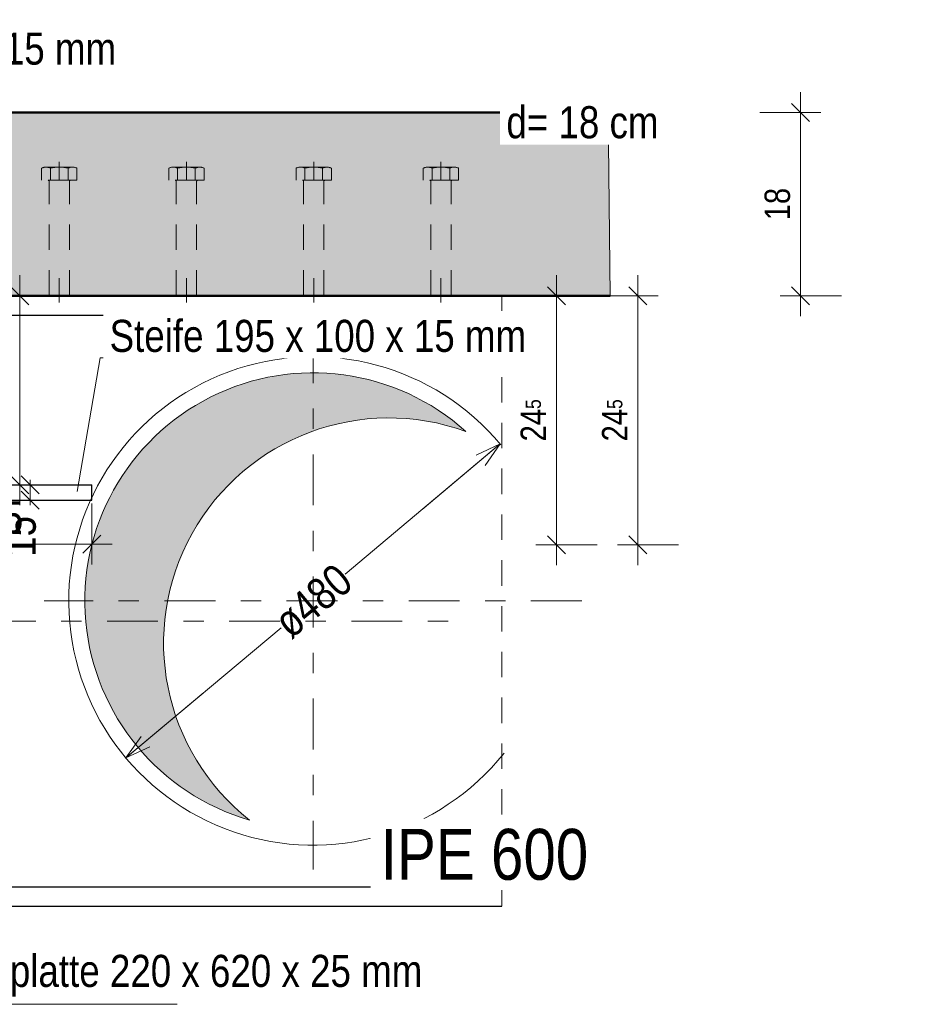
# Model space of a CAD drawing. Header units: millimetres. Extents: x -50 to 89, y -23 to 66.
# Tile 12 of 60: x -31.26 to -26.89, y 58.55 to 63.39. Entities that reach past the tile are written whole.
import ezdxf

# ---------------------------------------------------------------- set-up
doc = ezdxf.new("R2010")
doc.units = ezdxf.units.MM
doc.linetypes.add('DASHDOT', pattern=[1, 0.5, -0.25, 0, -0.25])
doc.linetypes.add('HIDDEN', pattern=[0.375, 0.25, -0.125])
doc.layers.add('Texte', color=7, linetype='Continuous', lineweight=20)
doc.styles.add('Arial Narrow', font='ARIALN.TTF')
doc.dimstyles.new('Arch_Strakon_dimstyle', dxfattribs={"dimtxt": 15.75, "dimasz": 1, "dimexe": 1.25, "dimexo": 0.0625, "dimgap": 1, "dimtad": 0, "dimdec": 3, "dimzin": 12, "dimdsep": 46, "dimtxsty": 'Arial Narrow', "dimblk": 'Arrowhead_Tick', "dimsah": 1, "dimcen": 0, "dimse1": 1, "dimse2": 1, "dimclrd": 6, "dimclrt": 2, "dimazin": 0, "dimtfac": 1, "dimtdec": 4, "dimtmove": 0, "dimatfit": 3, "dimldrblk": 'NONE', "dimfxl": 1, "dimtvp": 1, "dimtolj": 1, "dimtzin": 0, "dimlwd": 13, "dimarcsym": 2})
doc.dimstyles.new('Radial_Strakon_dimstyle', dxfattribs={"dimtxt": 15.75, "dimasz": 1, "dimexe": 1.25, "dimexo": 0.0625, "dimgap": 1, "dimtad": 0, "dimdec": 3, "dimzin": 12, "dimdsep": 46, "dimtxsty": 'Arial Narrow', "dimblk": 'Arrowhead_Radial_Reverse', "dimsah": 1, "dimcen": 0, "dimse1": 1, "dimse2": 1, "dimclrd": 6, "dimclrt": 2, "dimazin": 0, "dimtfac": 1, "dimtdec": 4, "dimtmove": 0, "dimatfit": 3, "dimldrblk": 'NONE', "dimfxl": 1, "dimtvp": 1, "dimtolj": 1, "dimtzin": 0, "dimlwd": 13, "dimarcsym": 2})

# ---------------------------------------------------------------- blocks, each defined once
blk = doc.blocks.new('Arrowhead_Tick')
at = {"color": 0, "linetype": 'Continuous', "lineweight": -2, "ltscale": 0.5}
for p, q in [((0, 20), (0, -10)), ((-1, 0), (0, 0)), ((10, 0), (0, 0))]:
    blk.add_line(p, q, dxfattribs=at)
at = {"color": 2, "linetype": 'Continuous', "lineweight": 35, "ltscale": 0.5}
blk.add_line((4.42, 4.42), (-4.42, -4.42), dxfattribs=at)
blk = doc.blocks.new('*D33')
at = {"layer": 'Defpoints', "color": 0}
for p in [(-31.8772, 61.0251), (-30.9022, 61.0251), (-30.9022, 60.8094)]:
    blk.add_point(p, dxfattribs=at)
at = {"layer": 'Texte', "color": 6, "linetype": 'Continuous', "lineweight": 13}
blk.add_line((-31.8672, 60.8094), (-30.9122, 60.8094), dxfattribs=at)
at = {"layer": 'Texte', "color": 6, "lineweight": 13, "xscale": 0.01, "yscale": 0.01, "zscale": 0.01}
blk.add_blockref('Arrowhead_Tick', (-30.9022, 60.8094), dxfattribs=at)
at = {"layer": 'Texte', "color": 6, "lineweight": 13, "xscale": 0.01, "yscale": 0.01, "zscale": 0.01, "rotation": 180}
blk.add_blockref('Arrowhead_Tick', (-31.8772, 60.8094), dxfattribs=at)
at = {"layer": 'Texte', "color": 2, "lineweight": 25, "insert": (-31.3897, 60.9398), "char_height": 0.1575, "attachment_point": 5, "style": 'Arial Narrow'}
blk.add_mtext('\\A1;195', dxfattribs=at)
blk = doc.blocks.new('_None')
blk = doc.blocks.new('*D40')
at = {"layer": 'Defpoints', "color": 0}
for p in [(-31.2053, 61.1001), (-30.9022, 61.1001), (-30.9022, 61.0251)]:
    blk.add_point(p, dxfattribs=at)
at = {"layer": 'Texte', "color": 6, "linetype": 'Continuous', "lineweight": 13}
for p, q in [((-31.2053, 61.1101), (-31.2053, 61.1201)), ((-31.2053, 61.0251), (-31.2053, 61.1001)), ((-31.2053, 61.0151), (-31.2053, 61.0051))]:
    blk.add_line(p, q, dxfattribs=at)
at = {"layer": 'Texte', "color": 6, "lineweight": 13, "xscale": 0.01, "yscale": 0.01, "zscale": 0.01}
for p, rotation in [((-31.2053, 61.0251), 90), ((-31.2053, 61.1001), 270)]:
    blk.add_blockref('Arrowhead_Tick', p, dxfattribs=dict(at, rotation=rotation))
at = {"layer": 'Texte', "color": 2, "lineweight": 25, "insert": (-31.2553, 60.8471), "char_height": 0.1575, "attachment_point": 5, "rotation": 90, "style": 'Arial Narrow'}
blk.add_mtext('\\A1;15', dxfattribs=at)
blk = doc.blocks.new('*D41')
at = {"layer": 'Defpoints', "color": 0}
for p in [(-31.2553, 62.0301), (-28.8876, 62.0301), (-30.9022, 61.1001)]:
    blk.add_point(p, dxfattribs=at)
at = {"layer": 'Texte', "color": 6, "linetype": 'Continuous', "lineweight": 13}
blk.add_line((-31.2553, 61.1101), (-31.2553, 62.0201), dxfattribs=at)
at = {"layer": 'Texte', "color": 6, "lineweight": 13, "xscale": 0.01, "yscale": 0.01, "zscale": 0.01}
for p, rotation in [((-31.2553, 62.0301), 89.99999999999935), ((-31.2553, 61.1001), 269.9999999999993)]:
    blk.add_blockref('Arrowhead_Tick', p, dxfattribs=dict(at, rotation=rotation))
at = {"layer": 'Texte', "color": 2, "lineweight": 25, "insert": (-31.3857, 61.5651), "char_height": 0.1575, "attachment_point": 5, "rotation": 90, "style": 'Arial Narrow'}
blk.add_mtext('\\A1;185', dxfattribs=at)
blk = doc.blocks.new('Arrowhead_Radial_Reverse')
at = {"color": 0, "linetype": 'Continuous', "lineweight": -2, "ltscale": 0.5}
for p, q in [((0, 0), (-50, 0)), ((0, 0), (-12.5, 3.35)), ((-12.5, -3.35), (0, 0))]:
    blk.add_line(p, q, dxfattribs=at)
blk = doc.blocks.new('*D64')
at = {"layer": 'Defpoints', "color": 0}
for p in [(-28.9039, 61.295), (-30.7271, 59.7652)]:
    blk.add_point(p, dxfattribs=at)
at = {"layer": 'Texte', "color": 6, "linetype": 'Continuous', "lineweight": 13}
for p, q in [((-29.6583, 60.662), (-28.9039, 61.295)), ((-29.9727, 60.3982), (-30.7271, 59.7652))]:
    blk.add_line(p, q, dxfattribs=at)
at = {"layer": 'Texte', "color": 6, "lineweight": 13, "xscale": 0.01, "yscale": 0.01, "zscale": 0.01}
for p, rotation in [((-28.8963, 61.3015), 40.00000000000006), ((-30.7348, 59.7588), 220.0000000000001)]:
    blk.add_blockref('Arrowhead_Radial_Reverse', p, dxfattribs=dict(at, rotation=rotation))
at = {"layer": 'Texte', "color": 2, "lineweight": 25, "insert": (-29.8155, 60.5301), "char_height": 0.1575, "attachment_point": 5, "rotation": 40, "style": 'Arial Narrow'}
blk.add_mtext('\\A1;ø480', dxfattribs=at)
blk = doc.blocks.new('*D69')
at = {"layer": 'Defpoints', "color": 0}
for p in [(-28.3658, 62.9301), (-27.4204, 62.9301), (-18.8074, 62.0301)]:
    blk.add_point(p, dxfattribs=at)
at = {"layer": 'Texte', "color": 6, "linetype": 'Continuous', "lineweight": 13}
blk.add_line((-27.4204, 62.0401), (-27.4204, 62.9201), dxfattribs=at)
at = {"layer": 'Texte', "color": 6, "lineweight": 13, "xscale": 0.01, "yscale": 0.01, "zscale": 0.01}
for p, rotation in [((-27.4204, 62.9301), 90.00000000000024), ((-27.4204, 62.0301), 270.0000000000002)]:
    blk.add_blockref('Arrowhead_Tick', p, dxfattribs=dict(at, rotation=rotation))
at = {"layer": 'Texte', "color": 3, "lineweight": 35, "insert": (-27.5343, 62.4801), "char_height": 0.125, "attachment_point": 5, "rotation": 90, "style": 'Arial Narrow'}
blk.add_mtext('\\A1;18', dxfattribs=at)
blk = doc.blocks.new('*D73')
at = {"layer": 'Defpoints', "color": 0}
for p in [(-28.3558, 62.0301), (-28.2204, 62.0301), (-32.1022, 60.8051)]:
    blk.add_point(p, dxfattribs=at)
at = {"layer": 'Texte', "color": 6, "linetype": 'Continuous', "lineweight": 13}
blk.add_line((-28.2204, 60.8151), (-28.2204, 62.0201), dxfattribs=at)
at = {"layer": 'Texte', "color": 6, "lineweight": 13, "xscale": 0.01, "yscale": 0.01, "zscale": 0.01}
for p, rotation in [((-28.2204, 62.0301), 90), ((-28.2204, 60.8051), 270)]:
    blk.add_blockref('Arrowhead_Tick', p, dxfattribs=dict(at, rotation=rotation))
at = {"layer": 'Texte', "color": 3, "lineweight": 35, "insert": (-28.3332, 61.4176), "char_height": 0.125, "attachment_point": 5, "rotation": 90, "style": 'Arial Narrow'}
blk.add_mtext('\\A1;24{\\A1;\\H.6x;\\S5;}', dxfattribs=at)
blk = doc.blocks.new('*D74')
at = {"layer": 'Defpoints', "color": 0}
for p in [(-28.6204, 62.0301), (-28.3558, 62.0301), (-32.1022, 60.8051)]:
    blk.add_point(p, dxfattribs=at)
at = {"layer": 'Texte', "color": 6, "linetype": 'Continuous', "lineweight": 13}
blk.add_line((-28.6204, 60.8151), (-28.6204, 62.0201), dxfattribs=at)
at = {"layer": 'Texte', "color": 6, "lineweight": 13, "xscale": 0.01, "yscale": 0.01, "zscale": 0.01}
for p, rotation in [((-28.6204, 62.0301), 90), ((-28.6204, 60.8051), 270)]:
    blk.add_blockref('Arrowhead_Tick', p, dxfattribs=dict(at, rotation=rotation))
at = {"layer": 'Texte', "color": 3, "lineweight": 35, "insert": (-28.7332, 61.4176), "char_height": 0.125, "attachment_point": 5, "rotation": 90, "style": 'Arial Narrow'}
blk.add_mtext('\\A1;24{\\A1;\\H.6x;\\S5;}', dxfattribs=at)

msp = doc.modelspace()

# ---------------------------------------------------------------- hatches: boundary and pattern name
at = {"layer": 'Texte', "lineweight": 18, "true_color": 0xceffce}
msp.add_hatch(color=254, dxfattribs=at).paths.add_polyline_path([(-28.365773, 62.930107), (-28.35575, 62.030107), (-31.849007, 62.030107), (-31.877241, 62.056634), (-31.877241, 62.080107), (-32.002241, 62.080107), (-32.002241, 62.056634), (-32.030475, 62.030107), (-33.102241, 62.030107), (-33.102241, 61.680107), (-34.716365, 61.680107), (-34.716365, 62.930107)])
at = {"layer": 'Texte', "lineweight": 18, "true_color": 0xdfdfdf}
msp.add_hatch(color=254, dxfattribs=at).paths.add_polyline_path([(-29.080061, 61.376118), (-29.09538, 61.389195), (-29.11093, 61.401994), (-29.126708, 61.414511), (-29.142709, 61.426744), (-29.158926, 61.438686), (-29.175356, 61.450336), (-29.191992, 61.461688), (-29.20883, 61.47274), (-29.225863, 61.483487), (-29.243086, 61.493927), (-29.260495, 61.504056), (-29.278082, 61.51387), (-29.295844, 61.523366), (-29.313772, 61.532542), (-29.331863, 61.541395), (-29.35011, 61.549921), (-29.368507, 61.558117), (-29.387049, 61.565982), (-29.405728, 61.573513), (-29.42454, 61.580706), (-29.443479, 61.587561), (-29.462537, 61.594074), (-29.481709, 61.600244), (-29.500989, 61.606068), (-29.520371, 61.611545), (-29.539847, 61.616673), (-29.559413, 61.62145), (-29.579062, 61.625875), (-29.598786, 61.629946), (-29.618581, 61.633662), (-29.638439, 61.637022), (-29.658355, 61.640024), (-29.678321, 61.642669), (-29.698331, 61.644954), (-29.71838, 61.646879), (-29.738459, 61.648444), (-29.758564, 61.649647), (-29.778687, 61.65049), (-29.798822, 61.65097), (-29.818962, 61.651089), (-29.839101, 61.650846), (-29.859232, 61.650241), (-29.87935, 61.649275), (-29.899446, 61.647947), (-29.919516, 61.646259), (-29.939552, 61.64421), (-29.959548, 61.641802), (-29.979497, 61.639034), (-29.999394, 61.635909), (-30.019231, 61.632427), (-30.039003, 61.628589), (-30.058702, 61.624396), (-30.078323, 61.61985), (-30.097859, 61.614953), (-30.117303, 61.609705), (-30.136651, 61.604108), (-30.155895, 61.598165), (-30.175028, 61.591877), (-30.194046, 61.585247), (-30.212942, 61.578276), (-30.231709, 61.570966), (-30.250342, 61.563321), (-30.268835, 61.555342), (-30.287181, 61.547032), (-30.305375, 61.538393), (-30.323411, 61.52943), (-30.341283, 61.520143), (-30.358985, 61.510537), (-30.376511, 61.500615), (-30.393857, 61.490379), (-30.411016, 61.479834), (-30.427983, 61.468981), (-30.444752, 61.457826), (-30.461318, 61.446371), (-30.477675, 61.434621), (-30.493819, 61.422578), (-30.509743, 61.410248), (-30.525444, 61.397633), (-30.540915, 61.384738), (-30.556153, 61.371567), (-30.571151, 61.358125), (-30.585905, 61.344416), (-30.600411, 61.330443), (-30.614663, 61.316212), (-30.628657, 61.301728), (-30.642389, 61.286994), (-30.655853, 61.272016), (-30.669047, 61.256799), (-30.681965, 61.241347), (-30.694603, 61.225665), (-30.706958, 61.209759), (-30.719025, 61.193633), (-30.7308, 61.177294), (-30.742279, 61.160745), (-30.75346, 61.143993), (-30.764338, 61.127042), (-30.774909, 61.109899), (-30.785171, 61.092569), (-30.795119, 61.075057), (-30.804752, 61.057369), (-30.814065, 61.039511), (-30.823056, 61.021489), (-30.831722, 61.003308), (-30.840059, 60.984974), (-30.848066, 60.966494), (-30.855739, 60.947872), (-30.863077, 60.929116), (-30.870077, 60.910231), (-30.876736, 60.891223), (-30.883052, 60.872099), (-30.889024, 60.852864), (-30.89465, 60.833525), (-30.899927, 60.814088), (-30.904854, 60.79456), (-30.909429, 60.774946), (-30.913651, 60.755253), (-30.917519, 60.735487), (-30.921031, 60.715655), (-30.924186, 60.695763), (-30.926983, 60.675818), (-30.929422, 60.655826), (-30.931501, 60.635793), (-30.933219, 60.615726), (-30.934577, 60.595631), (-30.935574, 60.575515), (-30.936209, 60.555385), (-30.936482, 60.535246), (-30.936393, 60.515106), (-30.935943, 60.49497), (-30.935131, 60.474846), (-30.933957, 60.45474), (-30.932423, 60.434658), (-30.930528, 60.414607), (-30.928273, 60.394593), (-30.925658, 60.374623), (-30.922686, 60.354703), (-30.919356, 60.334839), (-30.915669, 60.315039), (-30.911628, 60.295308), (-30.907233, 60.275653), (-30.902485, 60.25608), (-30.897386, 60.236596), (-30.891939, 60.217206), (-30.886143, 60.197917), (-30.880002, 60.178736), (-30.873518, 60.159668), (-30.866692, 60.140719), (-30.859526, 60.121896), (-30.852024, 60.103205), (-30.844187, 60.084652), (-30.836018, 60.066243), (-30.827519, 60.047983), (-30.818694, 60.029879), (-30.809545, 60.011936), (-30.800075, 59.994161), (-30.790287, 59.976559), (-30.780185, 59.959135), (-30.769771, 59.941896), (-30.759049, 59.924847), (-30.748023, 59.907992), (-30.736696, 59.891339), (-30.725071, 59.874892), (-30.713152, 59.858657), (-30.700944, 59.842638), (-30.68845, 59.826841), (-30.675674, 59.811271), (-30.662621, 59.795933), (-30.649294, 59.780833), (-30.635698, 59.765974), (-30.621837, 59.751361), (-30.607716, 59.737001), (-30.593339, 59.722896), (-30.578711, 59.709051), (-30.563837, 59.695472), (-30.548721, 59.682162), (-30.533369, 59.669126), (-30.517784, 59.656368), (-30.501973, 59.643892), (-30.485941, 59.631702), (-30.469692, 59.619802), (-30.453232, 59.608196), (-30.436566, 59.596887), (-30.419699, 59.58588), (-30.402638, 59.575177), (-30.385387, 59.564783), (-30.367952, 59.5547), (-30.350338, 59.544932), (-30.332552, 59.535482), (-30.314599, 59.526354), (-30.296485, 59.517549), (-30.278216, 59.509071), (-30.259798, 59.500923), (-30.241235, 59.493107), (-30.222536, 59.485626), (-30.203705, 59.478481), (-30.184749, 59.471677), (-30.165674, 59.465214), (-30.146485, 59.459094), (-30.12719, 59.453321), (-30.142245, 59.465376), (-30.157088, 59.477692), (-30.171713, 59.490265), (-30.186118, 59.50309), (-30.200296, 59.516165), (-30.214245, 59.529485), (-30.227959, 59.543046), (-30.241435, 59.556844), (-30.254668, 59.570875), (-30.267655, 59.585135), (-30.280391, 59.599618), (-30.292873, 59.614322), (-30.305096, 59.629241), (-30.317058, 59.64437), (-30.328754, 59.659706), (-30.340181, 59.675243), (-30.351335, 59.690977), (-30.362214, 59.706904), (-30.372813, 59.723017), (-30.38313, 59.739313), (-30.393161, 59.755786), (-30.402903, 59.772431), (-30.412354, 59.789244), (-30.42151, 59.806219), (-30.430369, 59.823351), (-30.438928, 59.840634), (-30.447185, 59.858065), (-30.455136, 59.875636), (-30.46278, 59.893344), (-30.470114, 59.911182), (-30.477136, 59.929145), (-30.483844, 59.947228), (-30.490236, 59.965425), (-30.496309, 59.98373), (-30.502063, 60.002139), (-30.507495, 60.020645), (-30.512603, 60.039243), (-30.517386, 60.057928), (-30.521843, 60.076693), (-30.525972, 60.095532), (-30.529772, 60.114441), (-30.533242, 60.133413), (-30.536381, 60.152443), (-30.539188, 60.171525), (-30.541661, 60.190652), (-30.543801, 60.20982), (-30.545606, 60.229022), (-30.547076, 60.248253), (-30.548211, 60.267507), (-30.54901, 60.286777), (-30.549473, 60.306058), (-30.5496, 60.325345), (-30.549391, 60.34463), (-30.548846, 60.36391), (-30.547964, 60.383176), (-30.546747, 60.402425), (-30.545195, 60.421649), (-30.543307, 60.440844), (-30.541086, 60.460002), (-30.53853, 60.479119), (-30.535642, 60.498188), (-30.532422, 60.517205), (-30.528871, 60.536162), (-30.52499, 60.555054), (-30.520781, 60.573876), (-30.516244, 60.592622), (-30.511381, 60.611285), (-30.506193, 60.629861), (-30.500682, 60.648344), (-30.49485, 60.666728), (-30.488698, 60.685008), (-30.482229, 60.703177), (-30.475444, 60.721231), (-30.468345, 60.739164), (-30.460935, 60.756971), (-30.453216, 60.774646), (-30.445189, 60.792183), (-30.436858, 60.809578), (-30.428225, 60.826825), (-30.419293, 60.843919), (-30.410064, 60.860854), (-30.400542, 60.877626), (-30.390728, 60.89423), (-30.380627, 60.91066), (-30.370241, 60.926912), (-30.359573, 60.94298), (-30.348626, 60.958859), (-30.337405, 60.974545), (-30.325912, 60.990034), (-30.31415, 61.005319), (-30.302124, 61.020398), (-30.289837, 61.035264), (-30.277292, 61.049914), (-30.264494, 61.064343), (-30.251447, 61.078547), (-30.238154, 61.092521), (-30.224619, 61.106262), (-30.210847, 61.119764), (-30.196842, 61.133024), (-30.182607, 61.146038), (-30.168148, 61.158802), (-30.153469, 61.171312), (-30.138574, 61.183565), (-30.123467, 61.195556), (-30.108154, 61.207281), (-30.092639, 61.218738), (-30.076926, 61.229923), (-30.061021, 61.240832), (-30.044928, 61.251462), (-30.028653, 61.26181), (-30.012199, 61.271873), (-29.995572, 61.281648), (-29.978778, 61.291131), (-29.961821, 61.30032), (-29.944706, 61.309212), (-29.927439, 61.317804), (-29.910024, 61.326094), (-29.892468, 61.33408), (-29.874776, 61.341758), (-29.856952, 61.349126), (-29.839002, 61.356183), (-29.820932, 61.362926), (-29.802748, 61.369352), (-29.784454, 61.375461), (-29.766056, 61.38125), (-29.74756, 61.386718), (-29.728972, 61.391862), (-29.710297, 61.396681), (-29.691541, 61.401174), (-29.672709, 61.40534), (-29.653808, 61.409176), (-29.634842, 61.412683), (-29.615818, 61.415858), (-29.596742, 61.418702), (-29.577619, 61.421212), (-29.558456, 61.423389), (-29.539257, 61.425231), (-29.520029, 61.426738), (-29.500778, 61.42791), (-29.481509, 61.428747), (-29.462229, 61.429247), (-29.442943, 61.429411), (-29.423656, 61.429239), (-29.404376, 61.428731), (-29.385108, 61.427886), (-29.365857, 61.426706), (-29.34663, 61.425191), (-29.327432, 61.423341), (-29.308269, 61.421156), (-29.289147, 61.418638), (-29.270072, 61.415786), (-29.25105, 61.412603), (-29.232086, 61.409089), (-29.213186, 61.405244), (-29.194356, 61.401071), (-29.175602, 61.39657), (-29.156929, 61.391743), (-29.138343, 61.386591), (-29.119849, 61.381116), (-29.101454, 61.375319), (-29.083163, 61.369203), (-29.064981, 61.362768)])

# ---------------------------------------------------------------- linework, layer by layer
at = {"layer": 'Texte', "color": 4, "linetype": 'Continuous', "lineweight": 50}
for p, q in [((-34.716365, 62.930107), (-28.365773, 62.930107)), ((-28.35575, 62.030107), (-31.877241, 62.030107))]:
    msp.add_line(p, q, dxfattribs=at)
at = {"layer": 'Texte', "color": 9, "linetype": 'Continuous', "lineweight": 0}
msp.add_line((-28.365773, 62.930107), (-28.35575, 62.030107), dxfattribs=at)
at = {"layer": 'Texte', "color": 6, "linetype": 'HIDDEN', "lineweight": 13, "ltscale": 0.5}
for p, q in [((-31.148844, 62.596987), (-31.148844, 62.656184)), ((-31.127193, 62.661987), (-30.997289, 62.661987)), ((-31.105542, 62.656184), (-31.105542, 62.596987)), ((-31.062241, 62.686987), (-31.062241, 62.596987)), ((-31.01894, 62.596987), (-31.01894, 62.656146)), ((-30.975638, 62.596987), (-30.975638, 62.656146)), ((-30.523844, 62.596987), (-30.523844, 62.656184)), ((-30.502193, 62.661987), (-30.372289, 62.661987)), ((-30.480542, 62.656184), (-30.480542, 62.596987)), ((-30.437241, 62.686987), (-30.437241, 62.596987)), ((-30.39394, 62.596987), (-30.39394, 62.656146)), ((-30.350638, 62.596987), (-30.350638, 62.656146)), ((-29.898844, 62.596987), (-29.898844, 62.656184)), ((-29.877193, 62.661987), (-29.747289, 62.661987)), ((-29.855542, 62.656184), (-29.855542, 62.596987)), ((-29.812241, 62.686987), (-29.812241, 62.596987)), ((-29.76894, 62.596987), (-29.76894, 62.656146)), ((-29.725638, 62.596987), (-29.725638, 62.656146)), ((-29.273844, 62.596987), (-29.273844, 62.656184)), ((-29.252193, 62.661987), (-29.122289, 62.661987)), ((-29.230542, 62.656184), (-29.230542, 62.596987)), ((-29.187241, 62.686987), (-29.187241, 62.596987)), ((-29.14394, 62.596987), (-29.14394, 62.656146)), ((-29.100638, 62.596987), (-29.100638, 62.656146)), ((-30.975638, 62.596987), (-31.148844, 62.596987)), ((-31.007241, 62.596987), (-31.117241, 62.596987)), ((-31.112241, 62.030107), (-31.112241, 62.591987)), ((-31.012241, 62.030107), (-31.012241, 62.591987)), ((-30.350638, 62.596987), (-30.523844, 62.596987)), ((-30.382241, 62.596987), (-30.492241, 62.596987)), ((-30.487241, 62.030107), (-30.487241, 62.591987)), ((-30.387241, 62.030107), (-30.387241, 62.591987)), ((-29.725638, 62.596987), (-29.898844, 62.596987)), ((-29.757241, 62.596987), (-29.867241, 62.596987)), ((-29.862241, 62.030107), (-29.862241, 62.591987)), ((-29.762241, 62.030107), (-29.762241, 62.591987)), ((-29.100638, 62.596987), (-29.273844, 62.596987)), ((-29.132241, 62.596987), (-29.242241, 62.596987)), ((-29.237241, 62.030107), (-29.237241, 62.591987)), ((-29.137241, 62.030107), (-29.137241, 62.591987)), ((-31.112241, 62.030107), (-31.112241, 62.115654)), ((-31.062241, 62.030107), (-31.062241, 62.115654)), ((-31.062241, 62.115654), (-31.062241, 61.996987)), ((-31.012241, 62.030107), (-31.012241, 62.115654)), ((-30.487241, 62.030107), (-30.487241, 62.115654)), ((-30.437241, 62.030107), (-30.437241, 62.115654)), ((-30.437241, 62.115654), (-30.437241, 61.996987)), ((-30.387241, 62.030107), (-30.387241, 62.115654)), ((-29.862241, 62.030107), (-29.862241, 62.115654)), ((-29.812241, 62.030107), (-29.812241, 62.115654)), ((-29.812241, 62.115654), (-29.812241, 61.996987)), ((-29.762241, 62.030107), (-29.762241, 62.115654)), ((-29.237241, 62.030107), (-29.237241, 62.115654)), ((-29.187241, 62.030107), (-29.187241, 62.115654)), ((-29.187241, 62.115654), (-29.187241, 61.996987)), ((-29.137241, 62.030107), (-29.137241, 62.115654)), ((-31.012241, 62.030107), (-31.112241, 62.030107)), ((-30.387241, 62.030107), (-30.487241, 62.030107)), ((-29.762241, 62.030107), (-29.862241, 62.030107)), ((-29.137241, 62.030107), (-29.237241, 62.030107))]:
    msp.add_line(p, q, dxfattribs=at)
at = {"layer": 'Texte', "color": 3, "linetype": 'Continuous', "lineweight": 25}
for p, q in [((-31.877241, 62.030107), (-28.887612, 62.030107)), ((-31.877241, 61.935107), (-28.887612, 61.935107)), ((-31.877241, 61.100107), (-30.902241, 61.100107)), ((-31.877241, 61.100107), (-30.902241, 61.100107)), ((-30.902241, 61.025107), (-30.902241, 61.100107)), ((-30.902241, 61.025107), (-30.902241, 61.100107)), ((-31.877241, 61.025107), (-30.902241, 61.025107)), ((-31.877241, 61.025107), (-30.902241, 61.025107)), ((-31.877241, 59.125107), (-28.887612, 59.125107)), ((-31.877241, 59.030107), (-28.887612, 59.030107))]:
    msp.add_line(p, q, dxfattribs=at)
at = {"layer": 'Texte', "color": 5, "linetype": 'HIDDEN', "lineweight": 18, "ltscale": 0.5}
msp.add_line((-28.887612, 59.030107), (-28.887612, 62.030107), dxfattribs=at)
at = {"layer": 'Texte', "color": 10, "linetype": 'DASHDOT', "ltscale": 0.5}
for p, q in [((-29.815506, 61.850107), (-29.815506, 59.210107)), ((-28.495506, 60.530107), (-31.135506, 60.530107))]:
    msp.add_line(p, q, dxfattribs=at)
at = {"layer": 'Texte', "color": 6, "linetype": 'Continuous', "lineweight": 13}
for p, q in [((-30.860818, 61.724062), (-30.973456, 61.068239)), ((-29.804195, 61.724062), (-30.860818, 61.724062)), ((-30.483229, 58.548163), (-31.958443, 58.548163))]:
    msp.add_line(p, q, dxfattribs=at)
at = {"layer": 'Texte', "color": 9, "linetype": 'DASHDOT', "lineweight": 0, "ltscale": 0.5}
msp.add_line((-32.027241, 60.430107), (-29.040196, 60.430107), dxfattribs=at)
at = {"layer": 'Texte', "color": 6, "linetype": 'HIDDEN', "lineweight": 13, "ltscale": 0.5}
for centre, radius, start, end in [((-31.127193, 62.618685), 0.0433, 59.99927, 120.000728), ((-31.062241, 62.494683), 0.167169, 74.987632, 105.009015), ((-30.997289, 62.618685), 0.043268, 59.974265, 120.025735), ((-30.502193, 62.618685), 0.0433, 59.99927, 120.000728), ((-30.437241, 62.494683), 0.167169, 74.987632, 105.009015), ((-30.372289, 62.618685), 0.043268, 59.974265, 120.025735), ((-29.877193, 62.618685), 0.0433, 59.99927, 120.000728), ((-29.812241, 62.494683), 0.167169, 74.987632, 105.009015), ((-29.747289, 62.618685), 0.043268, 59.974265, 120.025735), ((-29.252193, 62.618685), 0.0433, 59.99927, 120.000728), ((-29.187241, 62.494683), 0.167169, 74.987632, 105.009015), ((-29.122289, 62.618685), 0.043268, 59.974265, 120.025735), ((-31.117241, 62.591987), 0.005, 0, 90.000019), ((-31.007241, 62.591987), 0.005, 90, 180), ((-30.492241, 62.591987), 0.005, 0, 90.000019), ((-30.382241, 62.591987), 0.005, 90, 180), ((-29.867241, 62.591987), 0.005, 0, 90.000019), ((-29.757241, 62.591987), 0.005, 90, 180), ((-29.242241, 62.591987), 0.005, 0, 90.000019), ((-29.132241, 62.591987), 0.005, 90, 180)]:
    msp.add_arc(centre, radius, start, end, dxfattribs=at)
at = {"layer": 'Texte', "color": 5, "linetype": 'Continuous', "lineweight": 18}
msp.add_arc((-29.815506, 60.530107), 1.2, 39.762686, 321.424564, dxfattribs=at)
at = {"layer": 'Texte', "color": 9, "linetype": 'Continuous', "lineweight": 0}
for centre, radius, start, end in [((-29.815506, 60.530107), 1.120988, 47.969881, 253.856497), ((-29.443173, 60.322981), 1.10643, 70.012643, 231.813735)]:
    msp.add_arc(centre, radius, start, end, dxfattribs=at)

# ---------------------------------------------------------------- texts
at = {"layer": 'Texte', "color": 2, "lineweight": 35, "char_height": 0.1575, "attachment_point": 7, "line_spacing_factor": 0.9, "style": 'Arial Narrow', "bg_fill": 3, "box_fill_scale": 1.2, "bg_fill_color": 256, "bg_fill_true_color": 13158600, "bg_fill_transparency": 0}
for s, insert in [('Steife t = 15 mm', (-32.101659, 63.163107)), ('Stirnplatte 220 x 620 x 25 mm', (-31.675792, 58.586144))]:
    msp.add_mtext(s, dxfattribs=dict(at, insert=insert))

# ---------------------------------------------------------------- dimensions: what is measured, and where the dimension line sits
at = {"layer": 'Texte', "lineweight": 35}
for base, p1, p2, text, picture, middle in [((-27.420438, 62.930107), (-18.807413, 62.030107), (-28.365773, 62.930107), '18', '*D69', (-27.420438, 62.480107)), ((-28.220438, 62.030107), (-32.102241, 60.805107), (-28.35575, 62.030107), '24{\\A1;\\H.6x;\\S5;}', '*D73', (-28.220438, 61.417607)), ((-28.620438, 62.030107), (-32.102241, 60.805107), (-28.35575, 62.030107), '24{\\A1;\\H.6x;\\S5;}', '*D74', (-28.620438, 61.417607))]:
    dim = msp.add_linear_dim(base=base, p1=p1, p2=p2, angle=90, text=text, dimstyle='Arch_Strakon_dimstyle', override={"dimscale": 0.01, "dimtxt": 12.5, "dimasz": 1, "dimgap": 5, "dimtad": 1, "dimjust": 0, "dimtih": 0, "dimtoh": 0, "dimdec": 5, "dimdsep": 46, "dimtxsty": 'Arial Narrow', "dimclrd": 6, "dimclrt": 3, "dimtix": 1, "dimtofl": 255, "dimtmove": 0, "dimatfit": 2, "dimfxl": 0, "dimfxlon": 0, "dimtvp": 40, "dimlwd": 13}, dxfattribs=at)
    dim.commit()
    dim.dimension.update_dxf_attribs({"geometry": picture, "text_midpoint": middle, "dimtype": 160})
at = {"layer": 'Texte', "lineweight": 25}
for base, p1, p2, text, override, picture, middle in [((-31.255328, 62.030107), (-30.902241, 61.100107), (-28.887612, 62.030107), '185', {"dimscale": 0.01, "dimtxt": 15.75, "dimasz": 1, "dimgap": 5, "dimtad": 1, "dimjust": 0, "dimtih": 0, "dimtoh": 0, "dimdec": 5, "dimdsep": 46, "dimtxsty": 'Arial Narrow', "dimclrd": 6, "dimclrt": 2, "dimtix": 1, "dimtofl": 255, "dimtmove": 0, "dimatfit": 2, "dimfxl": 0, "dimfxlon": 0, "dimtvp": 31.746032, "dimlwd": 13}, '*D41', (-31.255328, 61.565107)), ((-31.205328, 61.100107), (-30.902241, 61.025107), (-30.902241, 61.100107), '15', {"dimscale": 0.01, "dimtxt": 15.75, "dimasz": 1, "dimgap": 5, "dimtad": 1, "dimjust": 0, "dimtih": 0, "dimtoh": 0, "dimdec": 5, "dimdsep": 46, "dimtxsty": 'Arial Narrow', "dimclrd": 6, "dimclrt": 2, "dimtix": 0, "dimtofl": 255, "dimtmove": 2, "dimatfit": 2, "dimfxl": 0, "dimfxlon": 0, "dimtvp": 31.746032, "dimlwd": 13}, '*D40', (-31.255328, 60.847132))]:
    dim = msp.add_linear_dim(base=base, p1=p1, p2=p2, angle=90, text=text, dimstyle='Arch_Strakon_dimstyle', override=override, dxfattribs=at)
    dim.commit()
    dim.dimension.update_dxf_attribs({"geometry": picture, "text_midpoint": middle, "dimtype": 160})
dim = msp.add_diameter_dim_2p(p1=(-28.896253, 61.301452), p2=(-30.734759, 59.758761), text='ø480', dimstyle='Radial_Strakon_dimstyle', override={"dimscale": 0.01, "dimtxt": 15.75, "dimasz": 1, "dimtad": 0, "dimjust": 0, "dimtih": 0, "dimtoh": 0, "dimdec": 3, "dimdsep": 46, "dimtxsty": 'Arial Narrow', "dimblk1": 'Arrowhead_Radial_Reverse', "dimblk2": 'Arrowhead_Radial_Reverse', "dimsah": 1, "dimcen": 0, "dimclrd": 6, "dimclrt": 2, "dimtix": 1, "dimtofl": 0, "dimtmove": 2, "dimatfit": 3, "dimlwd": 13}, dxfattribs=at)
dim.commit()
dim.dimension.update_dxf_attribs({"geometry": '*D64', "text_midpoint": (-29.815506, 60.530107), "dimtype": 163})
dim = msp.add_linear_dim(base=(-30.902241, 60.809414), p1=(-31.877241, 61.025107), p2=(-30.902241, 61.025107), text='195', dimstyle='Arch_Strakon_dimstyle', override={"dimscale": 0.01, "dimtxt": 15.75, "dimasz": 1, "dimgap": 5, "dimtad": 1, "dimjust": 0, "dimtih": 0, "dimtoh": 0, "dimdec": 5, "dimdsep": 46, "dimtxsty": 'Arial Narrow', "dimclrd": 6, "dimclrt": 2, "dimtix": 1, "dimtofl": 255, "dimtmove": 0, "dimatfit": 2, "dimfxl": 0, "dimfxlon": 0, "dimtvp": 31.746032, "dimlwd": 13}, dxfattribs=at)
dim.commit()
dim.dimension.update_dxf_attribs({"geometry": '*D33', "text_midpoint": (-31.389741, 60.809414), "dimtype": 160})

# ---------------------------------------------------------------- next in the draw order: texts
at = {"layer": 'Texte', "color": 2, "lineweight": 35, "attachment_point": 7, "line_spacing_factor": 0.9, "style": 'Arial Narrow', "bg_fill": 3, "box_fill_scale": 1.2, "bg_fill_color": 256, "bg_fill_true_color": 13158600, "bg_fill_transparency": 0}
for s, insert, char_height in [('d= 18 cm', (-28.865682, 62.801403), 0.1575), ('Steife 195 x 100 x 15 mm', (-30.814878, 61.751626), 0.1575), ('IPE 600', (-29.482847, 59.156512), 0.25)]:
    msp.add_mtext(s, dxfattribs=dict(at, insert=insert, char_height=char_height))

doc.saveas('drawing.dxf')
